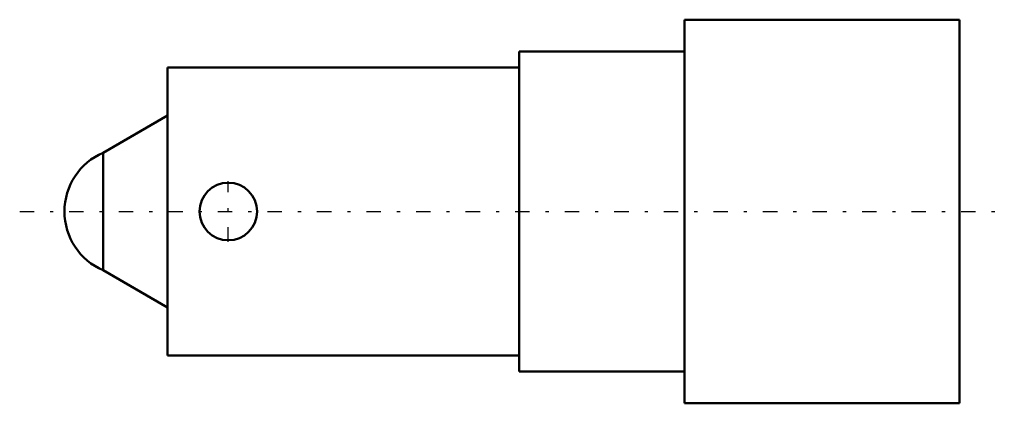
# Model space of a CAD drawing. Header units: millimetres. Extents: x -29.4 to 1.4, y -6 to 6.
import ezdxf

# ---------------------------------------------------------------- set-up
doc = ezdxf.new("R2010")
doc.units = ezdxf.units.MM
doc.linetypes.add('Center', pattern=[1.5, 0.45, -0.5, 0.05, -0.5])
doc.linetypes.add('Dashed', pattern=[2, 1, -1])
for name, color, linetype, lineweight in [('AM_0', 7, 'Continuous', 30), ('AM_3', 7, 'Dashed', 5), ('AM_7', 7, 'Center', 5)]:
    doc.layers.add(name, color=color, linetype=linetype, lineweight=lineweight)

msp = doc.modelspace()

# ---------------------------------------------------------------- linework, layer by layer
at = {"layer": 'AM_0', "color": 7, "linetype": 'Continuous', "lineweight": 50}
for p, q in [((0, 6), (-8.6, 6)), ((-8.6, -6), (-8.6, 6)), ((0, -6), (0, 6)), ((-8.6, 5), (-13.775, 5)), ((-13.775, -5), (-13.775, 5)), ((-13.775, 4.5), (-24.775, 4.5)), ((-24.775, -4.5), (-24.775, 4.5)), ((-24.775, 3), (-26.785, 1.839)), ((-26.785, -1.839), (-26.785, 1.839)), ((-26.785, -1.839), (-24.775, -3)), ((-24.775, -4.5), (-13.775, -4.5)), ((-13.775, -5), (-8.6, -5)), ((-8.6, -6), (0, -6))]:
    msp.add_line(p, q, dxfattribs=at)
msp.add_circle((-22.875, 0), 0.9, dxfattribs=at)
msp.add_arc((-26, 0), 2, 113.1147, 246.8853, dxfattribs=at)
at = {"layer": 'AM_3', "color": 6, "linetype": 'Dashed', "lineweight": 25}
msp.add_lwpolyline([(-22.875, 0.9), (-22.9, 0.9), (-22.951, 0.897), (-23.003, 0.891), (-23.029, 0.887), (-23.055, 0.882), (-23.106, 0.87), (-23.157, 0.855), (-23.207, 0.836), (-23.256, 0.815), (-23.304, 0.791), (-23.327, 0.778), (-23.35, 0.765), (-23.394, 0.736), (-23.435, 0.704), (-23.475, 0.671), (-23.511, 0.636), (-23.546, 0.6), (-23.563, 0.58), (-23.579, 0.56), (-23.611, 0.519), (-23.64, 0.475), (-23.653, 0.452), (-23.666, 0.429), (-23.69, 0.381), (-23.711, 0.332), (-23.721, 0.308), (-23.73, 0.282), (-23.745, 0.231), (-23.757, 0.18), (-23.766, 0.128), (-23.772, 0.076), (-23.775, 0.025), (-23.775, 0), (-23.775, -0.025), (-23.772, -0.076), (-23.766, -0.128), (-23.757, -0.18), (-23.745, -0.231), (-23.73, -0.282), (-23.721, -0.308), (-23.711, -0.332), (-23.69, -0.381), (-23.666, -0.429), (-23.64, -0.475), (-23.611, -0.519), (-23.579, -0.56), (-23.563, -0.58), (-23.546, -0.6), (-23.511, -0.636), (-23.475, -0.671), (-23.435, -0.704), (-23.394, -0.736), (-23.35, -0.765), (-23.327, -0.778), (-23.304, -0.791), (-23.256, -0.815), (-23.207, -0.836), (-23.157, -0.855), (-23.106, -0.87), (-23.055, -0.882), (-23.029, -0.887), (-23.003, -0.891), (-22.951, -0.897), (-22.9, -0.9), (-22.875, -0.9), (-22.85, -0.9), (-22.799, -0.897), (-22.747, -0.891), (-22.721, -0.887), (-22.695, -0.882), (-22.644, -0.87), (-22.593, -0.855), (-22.543, -0.836), (-22.494, -0.815), (-22.446, -0.791), (-22.423, -0.778), (-22.4, -0.765), (-22.356, -0.736), (-22.315, -0.704), (-22.275, -0.671), (-22.239, -0.636), (-22.204, -0.6), (-22.187, -0.58), (-22.171, -0.56), (-22.139, -0.519), (-22.11, -0.475), (-22.084, -0.429), (-22.06, -0.381), (-22.039, -0.332), (-22.029, -0.308), (-22.02, -0.282), (-22.005, -0.231), (-21.993, -0.18), (-21.984, -0.128), (-21.978, -0.076), (-21.975, -0.025), (-21.975, 0), (-21.975, 0.025), (-21.978, 0.076), (-21.984, 0.128), (-21.993, 0.18), (-22.005, 0.231), (-22.02, 0.282), (-22.029, 0.308), (-22.039, 0.332), (-22.06, 0.381), (-22.084, 0.429), (-22.097, 0.452), (-22.11, 0.475), (-22.139, 0.519), (-22.171, 0.56), (-22.187, 0.58), (-22.204, 0.6), (-22.239, 0.636), (-22.275, 0.671), (-22.315, 0.704), (-22.356, 0.736), (-22.4, 0.765), (-22.423, 0.778), (-22.446, 0.791), (-22.494, 0.815), (-22.543, 0.836), (-22.593, 0.855), (-22.644, 0.87), (-22.695, 0.882), (-22.721, 0.887), (-22.747, 0.891), (-22.799, 0.897), (-22.85, 0.9), (-22.875, 0.9)], dxfattribs=at)
at = {"layer": 'AM_7', "color": 4, "linetype": 'Center', "lineweight": 25}
for p, q in [((-22.875, -0.945), (-22.875, 0.945)), ((-29.4, 0), (1.4, 0))]:
    msp.add_line(p, q, dxfattribs=at)

doc.saveas('drawing.dxf')
